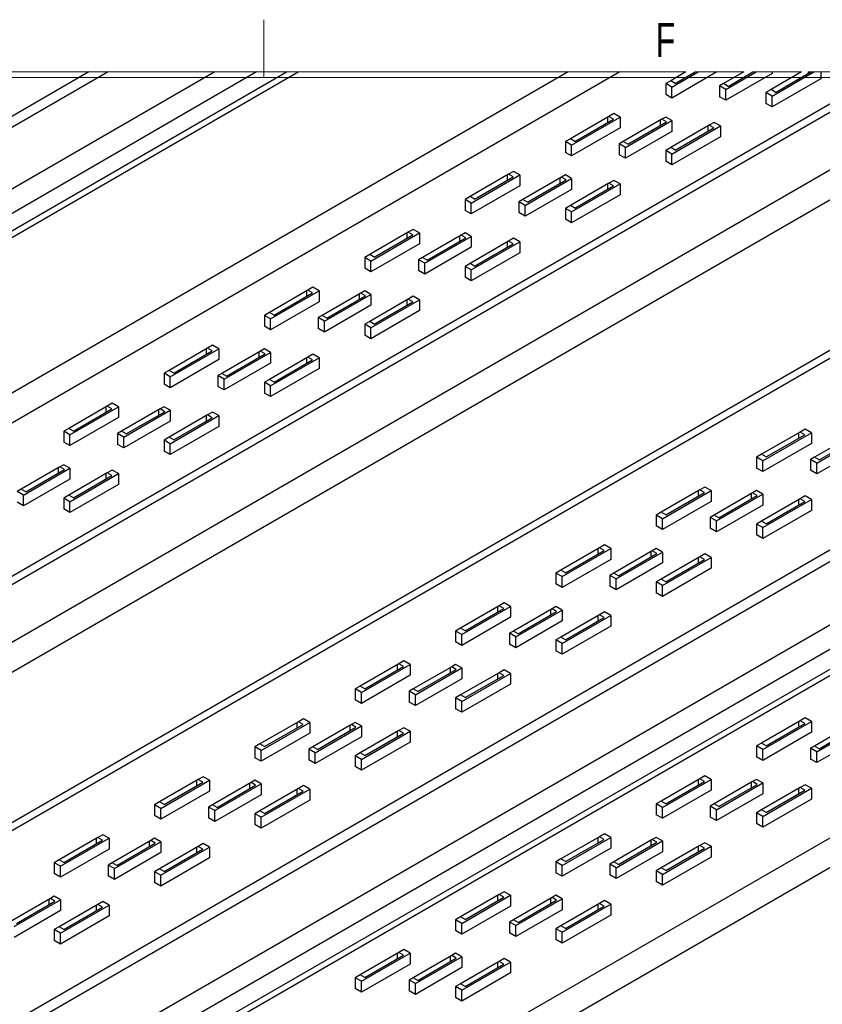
# Model space of a CAD drawing. Header units: inches. Extents: x 0.5 to 17.5, y 0.4 to 10.7.
# Tile 8 of 9: x 11.2 to 13.7, y 7.7 to 10.7. Entities that reach past the tile are written whole.
import ezdxf

# ---------------------------------------------------------------- set-up
doc = ezdxf.new("R2010")
doc.units = ezdxf.units.IN
doc.header["$MEASUREMENT"] = 0
doc.styles.add('SLDTEXTSTYLE0', font='TXT', dxfattribs={"width": 0.7})

msp = doc.modelspace()

# ---------------------------------------------------------------- linework, layer by layer
at = {"color": 7, "linetype": 'Continuous', "lineweight": 18}
for p, q in [((11.98041827, 10.69394495), (11.98041827, 10.51707317)), ((13.26936885, 10.53425058), (11.16499851, 10.53425058)), ((13.44617445, 10.53425058), (13.29765329, 10.53425058)), ((13.62298005, 10.53425058), (13.47445869, 10.53425058)), ((14.24179145, 10.53425058), (13.64269476, 10.53425058)), ((14.2512516, 10.51707317), (0.6262516, 10.51707317))]:
    msp.add_line(p, q, dxfattribs=at)
at = {"color": 7, "linetype": 'Continuous', "lineweight": 25}
for p, q in [((11.44633683, 10.53425058), (7.16516038, 8.06278006)), ((12.91020608, 10.53425058), (7.16831387, 7.21952659)), ((13.92231974, 10.53425058), (7.16831387, 6.63524589)), ((14.22850438, 10.53425058), (7.16831387, 6.45848922)), ((11.50512265, 10.53425058), (7.17726435, 8.03583111)), ((13.06768261, 10.53425058), (7.197131, 7.14525325)), ((13.87871507, 10.53425058), (7.197131, 6.67705396)), ((11.83048056, 10.53425058), (7.29652761, 7.91685551)), ((7.31115421, 7.77814906), (12.08537939, 10.53425058)), ((11.95852797, 10.53425058), (7.32289249, 7.8581552)), ((12.05217591, 10.53425058), (7.32289249, 7.80409361)), ((13.26936885, 10.53425058), (13.22314474, 10.50756616)), ((13.22668035, 10.4878362), (13.30708111, 10.53425058)), ((13.36435339, 10.53425058), (13.22668035, 10.45477361)), ((13.23728696, 10.49940181), (13.29765329, 10.53425058)), ((13.44617445, 10.53425058), (13.38445803, 10.49862253)), ((13.39138628, 10.48085123), (13.48388651, 10.53425058)), ((13.5330932, 10.52959446), (13.39138628, 10.44778884)), ((13.39860025, 10.49045838), (13.47445869, 10.53425058)), ((13.62298005, 10.53425058), (13.52955779, 10.48031913)), ((13.5330932, 10.53425058), (13.5330932, 10.52959446)), ((13.5330932, 10.46058937), (13.66069192, 10.53425058)), ((13.54369981, 10.47215517), (13.6512641, 10.53425058)), ((13.64269476, 10.53425058), (13.64269476, 10.52930386)), ((13.68158562, 10.53425058), (13.68158562, 10.51324972)), ((13.22314474, 10.50756616), (13.20782412, 10.49872148)), ((13.20782412, 10.49872148), (13.20782412, 10.46565909)), ((13.22668035, 10.4878362), (13.20782412, 10.49872148)), ((13.23728696, 10.49940181), (13.22314474, 10.50756616)), ((13.38445803, 10.49862253), (13.37253006, 10.49173671)), ((13.37253006, 10.49173671), (13.37253006, 10.45867412)), ((13.39138628, 10.48085123), (13.37253006, 10.49173671)), ((13.39860025, 10.49045838), (13.38445803, 10.49862253)), ((13.68158562, 10.51324972), (13.5330932, 10.42752678)), ((13.22668035, 10.45477361), (13.20782412, 10.46565909)), ((13.22668035, 10.45477361), (13.22668035, 10.4878362)), ((13.39138628, 10.44778884), (13.39138628, 10.48085123)), ((13.52955779, 10.48031913), (13.51423717, 10.47147484)), ((13.51423717, 10.47147484), (13.51423717, 10.43841226)), ((13.5330932, 10.46058937), (13.51423717, 10.47147484)), ((13.54369981, 10.47215517), (13.52955779, 10.48031913)), ((14.24403053, 10.4514981), (7.197131, 6.38340952)), ((13.39138628, 10.44778884), (13.37253006, 10.45867412)), ((13.5330932, 10.42752678), (13.51423717, 10.43841226)), ((13.5330932, 10.42752678), (13.5330932, 10.46058937)), ((13.04990369, 10.4075559), (13.03458306, 10.39871161)), ((13.06875991, 10.39667062), (13.04990369, 10.4075559)), ((13.03458306, 10.39871161), (12.91673189, 10.33067764)), ((12.9202675, 10.31094768), (13.06875991, 10.39667062)), ((12.93087391, 10.32251349), (13.04872509, 10.39054746)), ((13.02986886, 10.39599029), (13.02986886, 10.37966198)), ((13.04872509, 10.39054746), (13.03458306, 10.39871161)), ((13.06875991, 10.39667062), (13.06875991, 10.36360804)), ((13.19589615, 10.38976818), (13.07804517, 10.32173401)), ((13.08497343, 10.30396291), (13.22668035, 10.38576853)), ((13.0921872, 10.31357005), (13.21003837, 10.38160402)), ((13.19118214, 10.38704666), (13.19118214, 10.37071855)), ((13.20782412, 10.396654), (13.19589615, 10.38976818)), ((13.21003837, 10.38160402), (13.19589615, 10.38976818)), ((13.22668035, 10.38576853), (13.20782412, 10.396654)), ((13.34099591, 10.37146478), (13.22314474, 10.30343081)), ((13.22668035, 10.38576853), (13.22668035, 10.35270594)), ((13.35631654, 10.38030927), (13.34099591, 10.37146478)), ((13.35513813, 10.36330063), (13.34099591, 10.37146478)), ((13.37517276, 10.36942379), (13.35631654, 10.38030927)), ((13.06875991, 10.36360804), (12.9202675, 10.27788529)), ((13.22668035, 10.35270594), (13.08497343, 10.27090033)), ((13.22668035, 10.28370085), (13.37517276, 10.36942379)), ((13.23728696, 10.29526666), (13.35513813, 10.36330063)), ((13.33628191, 10.36874346), (13.33628191, 10.35241535)), ((13.37517276, 10.36942379), (13.37517276, 10.3363612)), ((12.91673189, 10.33067764), (12.90141127, 10.32183316)), ((12.90141127, 10.32183316), (12.90141127, 10.28877057)), ((12.9202675, 10.31094768), (12.90141127, 10.32183316)), ((12.93087391, 10.32251349), (12.91673189, 10.33067764)), ((13.07804517, 10.32173401), (13.06611721, 10.31484819)), ((13.06611721, 10.31484819), (13.06611721, 10.2817858)), ((13.08497343, 10.30396291), (13.06611721, 10.31484819)), ((13.0921872, 10.31357005), (13.07804517, 10.32173401)), ((13.37517276, 10.3363612), (13.22668035, 10.25063846)), ((12.9202675, 10.27788529), (12.90141127, 10.28877057)), ((12.9202675, 10.27788529), (12.9202675, 10.31094768)), ((13.08497343, 10.27090033), (13.06611721, 10.2817858)), ((13.08497343, 10.27090033), (13.08497343, 10.30396291)), ((13.22314474, 10.30343081), (13.20782412, 10.29458633)), ((13.20782412, 10.29458633), (13.20782412, 10.26152394)), ((13.22668035, 10.28370085), (13.20782412, 10.29458633)), ((13.23728696, 10.29526666), (13.22314474, 10.30343081)), ((13.22668035, 10.25063846), (13.22668035, 10.28370085)), ((13.22668035, 10.25063846), (13.20782412, 10.26152394)), ((12.72817002, 10.2218231), (12.61031884, 10.15378913)), ((12.74349064, 10.23066758), (12.72817002, 10.2218231)), ((12.74231224, 10.21365914), (12.72817002, 10.2218231)), ((12.76234687, 10.21978211), (12.74349064, 10.23066758)), ((12.61385445, 10.13405936), (12.76234687, 10.21978211)), ((12.62446106, 10.14562497), (12.74231224, 10.21365914)), ((12.72345601, 10.21910178), (12.72345601, 10.20277366)), ((12.76234687, 10.21978211), (12.76234687, 10.18671972)), ((12.8894833, 10.21287966), (12.77163213, 10.14484569)), ((12.77856039, 10.1270744), (12.9202675, 10.20888001)), ((12.78577435, 10.13668154), (12.90362552, 10.2047157)), ((12.88476929, 10.21015834), (12.88476929, 10.19383023)), ((12.90141127, 10.21976548), (12.8894833, 10.21287966)), ((12.90362552, 10.2047157), (12.8894833, 10.21287966)), ((12.9202675, 10.20888001), (12.90141127, 10.21976548)), ((13.03458306, 10.19457646), (12.91673189, 10.1265423)), ((12.9202675, 10.20888001), (12.9202675, 10.17581762)), ((12.9202675, 10.10681253), (13.06875991, 10.19253528)), ((13.02986886, 10.19185495), (13.02986886, 10.17552683)), ((13.04990369, 10.20342075), (13.03458306, 10.19457646)), ((13.04872509, 10.18641231), (13.03458306, 10.19457646)), ((13.06875991, 10.19253528), (13.04990369, 10.20342075)), ((13.06875991, 10.19253528), (13.06875991, 10.15947288)), ((12.76234687, 10.18671972), (12.61385445, 10.10099678)), ((12.9202675, 10.17581762), (12.77856039, 10.09401181)), ((12.93087391, 10.11837834), (13.04872509, 10.18641231)), ((12.61031884, 10.15378913), (12.59499822, 10.14494464)), ((12.59499822, 10.14494464), (12.59499822, 10.11188225)), ((12.61385445, 10.13405936), (12.59499822, 10.14494464)), ((12.62446106, 10.14562497), (12.61031884, 10.15378913)), ((12.61385445, 10.10099678), (12.61385445, 10.13405936)), ((12.77163213, 10.14484569), (12.75970416, 10.13795987)), ((12.75970416, 10.13795987), (12.75970416, 10.10489728)), ((12.77856039, 10.1270744), (12.75970416, 10.13795987)), ((12.78577435, 10.13668154), (12.77163213, 10.14484569)), ((13.06875991, 10.15947288), (12.9202675, 10.07374995)), ((12.61385445, 10.10099678), (12.59499822, 10.11188225)), ((12.77856039, 10.09401181), (12.75970416, 10.10489728)), ((12.77856039, 10.09401181), (12.77856039, 10.1270744)), ((12.91673189, 10.1265423), (12.90141127, 10.11769801)), ((12.90141127, 10.11769801), (12.90141127, 10.08463542)), ((12.9202675, 10.10681253), (12.90141127, 10.11769801)), ((12.93087391, 10.11837834), (12.91673189, 10.1265423)), ((12.9202675, 10.07374995), (12.9202675, 10.10681253)), ((12.9202675, 10.07374995), (12.90141127, 10.08463542)), ((12.42175717, 10.04493478), (12.30390599, 9.97690081)), ((12.3074415, 9.95717085), (12.45593401, 10.04289379)), ((12.41704306, 10.04221346), (12.41704306, 10.02588515)), ((12.43707779, 10.05377906), (12.42175717, 10.04493478)), ((12.43589919, 10.03677062), (12.42175717, 10.04493478)), ((12.45593401, 10.04289379), (12.43707779, 10.05377906)), ((12.45593401, 10.04289379), (12.45593401, 10.0098312)), ((12.59499822, 10.04287716), (12.58307045, 10.03599134)), ((12.61385445, 10.03199169), (12.59499822, 10.04287716)), ((12.31804811, 9.96873665), (12.43589919, 10.03677062)), ((12.58307045, 10.03599134), (12.46521928, 9.96795718)), ((12.47214753, 9.95018588), (12.61385445, 10.03199169)), ((12.4793613, 9.95979322), (12.59721247, 10.02782719)), ((12.57835625, 10.03326983), (12.57835625, 10.01694171)), ((12.59721247, 10.02782719), (12.58307045, 10.03599134)), ((12.72817002, 10.01768794), (12.61031884, 9.94965397)), ((12.61385445, 10.03199169), (12.61385445, 9.9989291)), ((12.61385445, 9.92992402), (12.76234687, 10.01564695)), ((12.72345601, 10.01496662), (12.72345601, 9.99863851)), ((12.74349064, 10.02653243), (12.72817002, 10.01768794)), ((12.74231224, 10.00952379), (12.72817002, 10.01768794)), ((12.76234687, 10.01564695), (12.74349064, 10.02653243)), ((12.76234687, 10.01564695), (12.76234687, 9.98258437)), ((14.24403053, 9.99314346), (7.197131, 5.92505479)), ((12.45593401, 10.0098312), (12.3074415, 9.92410826)), ((12.61385445, 9.9989291), (12.47214753, 9.91712349)), ((12.76234687, 9.98258437), (12.61385445, 9.89686162)), ((12.62446106, 9.94148982), (12.74231224, 10.00952379)), ((14.23938145, 9.96609355), (7.16831387, 5.88405303)), ((12.30390599, 9.97690081), (12.28858537, 9.96805632)), ((12.28858537, 9.96805632), (12.28858537, 9.93499373)), ((12.3074415, 9.95717085), (12.28858537, 9.96805632)), ((12.31804811, 9.96873665), (12.30390599, 9.97690081)), ((12.3074415, 9.92410826), (12.3074415, 9.95717085)), ((12.46521928, 9.96795718), (12.45329131, 9.96107135)), ((12.45329131, 9.96107135), (12.45329131, 9.92800896)), ((12.47214753, 9.95018588), (12.45329131, 9.96107135)), ((12.4793613, 9.95979322), (12.46521928, 9.96795718)), ((12.3074415, 9.92410826), (12.28858537, 9.93499373)), ((12.47214753, 9.91712349), (12.45329131, 9.92800896)), ((12.47214753, 9.91712349), (12.47214753, 9.95018588)), ((12.61031884, 9.94965397), (12.59499822, 9.94080949)), ((12.59499822, 9.94080949), (12.59499822, 9.9077471)), ((12.61385445, 9.92992402), (12.59499822, 9.94080949)), ((12.62446106, 9.94148982), (12.61031884, 9.94965397)), ((12.61385445, 9.89686162), (12.61385445, 9.92992402)), ((12.61385445, 9.89686162), (12.59499822, 9.9077471)), ((12.11534422, 9.86804626), (11.99749304, 9.80001229)), ((12.00102855, 9.78028233), (12.14952097, 9.86600527)), ((12.11063011, 9.86532494), (12.11063011, 9.84899683)), ((12.13066484, 9.87689074), (12.11534422, 9.86804626)), ((12.12948634, 9.8598823), (12.11534422, 9.86804626)), ((12.14952097, 9.86600527), (12.13066484, 9.87689074)), ((12.14952097, 9.86600527), (12.14952097, 9.83294288)), ((12.28858537, 9.86598865), (12.2766574, 9.85910282)), ((12.3074415, 9.85510317), (12.28858537, 9.86598865)), ((12.14952097, 9.83294288), (12.00102855, 9.74721994)), ((12.01163517, 9.79184813), (12.12948634, 9.8598823)), ((12.2766574, 9.85910282), (12.15880633, 9.79106886)), ((12.16573459, 9.77329756), (12.3074415, 9.85510317)), ((12.17294845, 9.7829047), (12.29079952, 9.85093867)), ((12.27194339, 9.8563815), (12.27194339, 9.84005339)), ((12.29079952, 9.85093867), (12.2766574, 9.85910282)), ((12.42175717, 9.84079943), (12.30390599, 9.77276546)), ((12.3074415, 9.85510317), (12.3074415, 9.82204078)), ((12.3074415, 9.75303569), (12.45593401, 9.83875844)), ((12.31804811, 9.7646015), (12.43589919, 9.83263547)), ((12.41704306, 9.83807811), (12.41704306, 9.82174999)), ((12.43707779, 9.84964391), (12.42175717, 9.84079943)), ((12.43589919, 9.83263547), (12.42175717, 9.84079943)), ((12.45593401, 9.83875844), (12.43707779, 9.84964391)), ((12.45593401, 9.83875844), (12.45593401, 9.80569605)), ((12.3074415, 9.82204078), (12.16573459, 9.74023497)), ((12.45593401, 9.80569605), (12.3074415, 9.71997311)), ((11.99749304, 9.80001229), (11.98217242, 9.79116781)), ((11.98217242, 9.79116781), (11.98217242, 9.75810541)), ((12.00102855, 9.78028233), (11.98217242, 9.79116781)), ((12.01163517, 9.79184813), (11.99749304, 9.80001229)), ((12.00102855, 9.74721994), (12.00102855, 9.78028233)), ((12.15880633, 9.79106886), (12.14687836, 9.78418303)), ((12.14687836, 9.78418303), (12.14687836, 9.75112045)), ((12.16573459, 9.77329756), (12.14687836, 9.78418303)), ((12.17294845, 9.7829047), (12.15880633, 9.79106886)), ((12.16573459, 9.74023497), (12.16573459, 9.77329756)), ((12.30390599, 9.77276546), (12.28858537, 9.76392117)), ((12.31804811, 9.7646015), (12.30390599, 9.77276546)), ((12.00102855, 9.74721994), (11.98217242, 9.75810541)), ((12.16573459, 9.74023497), (12.14687836, 9.75112045)), ((12.28858537, 9.76392117), (12.28858537, 9.73085858)), ((12.3074415, 9.75303569), (12.28858537, 9.76392117)), ((12.3074415, 9.71997311), (12.3074415, 9.75303569)), ((12.3074415, 9.71997311), (12.28858537, 9.73085858)), ((11.80893127, 9.69115794), (11.69108009, 9.62312377)), ((11.6946156, 9.60339401), (11.84310812, 9.68911695)), ((11.70522222, 9.61495981), (11.82307339, 9.68299378)), ((11.80421716, 9.68843642), (11.80421716, 9.67210831)), ((11.82425189, 9.70000223), (11.80893127, 9.69115794)), ((11.82307339, 9.68299378), (11.80893127, 9.69115794)), ((11.84310812, 9.68911695), (11.82425189, 9.70000223)), ((11.84310812, 9.68911695), (11.84310812, 9.65605436)), ((11.97024445, 9.6822145), (11.85239338, 9.61418034)), ((11.98217242, 9.68910033), (11.97024445, 9.6822145)), ((11.98438657, 9.67405035), (11.97024445, 9.6822145)), ((12.00102855, 9.67821485), (11.98217242, 9.68910033)), ((11.84310812, 9.65605436), (11.6946156, 9.57033142)), ((11.85932164, 9.59640904), (12.00102855, 9.67821485)), ((11.8665355, 9.60601638), (11.98438657, 9.67405035)), ((11.96553044, 9.67949299), (11.96553044, 9.66316487)), ((12.11534422, 9.66391111), (11.99749304, 9.59587714)), ((12.00102855, 9.67821485), (12.00102855, 9.64515227)), ((12.00102855, 9.57614718), (12.14952097, 9.66187012)), ((12.01163517, 9.58771298), (12.12948634, 9.65574695)), ((12.11063011, 9.66118979), (12.11063011, 9.64486148)), ((12.13066484, 9.67275559), (12.11534422, 9.66391111)), ((12.12948634, 9.65574695), (12.11534422, 9.66391111)), ((12.14952097, 9.66187012), (12.13066484, 9.67275559)), ((12.14952097, 9.66187012), (12.14952097, 9.62880753)), ((11.69108009, 9.62312377), (11.67575947, 9.61427948)), ((11.70522222, 9.61495981), (11.69108009, 9.62312377)), ((12.00102855, 9.64515227), (11.85932164, 9.56334665)), ((12.14952097, 9.62880753), (12.00102855, 9.54308479)), ((11.67575947, 9.61427948), (11.67575947, 9.5812169)), ((11.6946156, 9.60339401), (11.67575947, 9.61427948)), ((11.6946156, 9.57033142), (11.6946156, 9.60339401)), ((11.85239338, 9.61418034), (11.84046541, 9.60729452)), ((11.84046541, 9.60729452), (11.84046541, 9.57423212)), ((11.85932164, 9.59640904), (11.84046541, 9.60729452)), ((11.8665355, 9.60601638), (11.85239338, 9.61418034)), ((11.85932164, 9.56334665), (11.85932164, 9.59640904)), ((11.99749304, 9.59587714), (11.98217242, 9.58703265)), ((12.01163517, 9.58771298), (11.99749304, 9.59587714)), ((11.6946156, 9.57033142), (11.67575947, 9.5812169)), ((11.85932164, 9.56334665), (11.84046541, 9.57423212)), ((11.98217242, 9.58703265), (11.98217242, 9.55397026)), ((12.00102855, 9.57614718), (11.98217242, 9.58703265)), ((12.00102855, 9.54308479), (12.00102855, 9.57614718)), ((12.00102855, 9.54308479), (11.98217242, 9.55397026)), ((11.50251832, 9.51426942), (11.38466719, 9.44623545)), ((11.3882027, 9.42650549), (11.53669512, 9.51222843)), ((11.39880932, 9.4380713), (11.51666044, 9.50610546)), ((11.49780426, 9.5115481), (11.49780426, 9.49521999)), ((11.51783894, 9.52311391), (11.50251832, 9.51426942)), ((11.51666044, 9.50610546), (11.50251832, 9.51426942)), ((11.53669512, 9.51222843), (11.51783894, 9.52311391)), ((11.53669512, 9.51222843), (11.53669512, 9.47916584)), ((11.6638315, 9.50532599), (11.54598043, 9.43729202)), ((11.55290869, 9.41952072), (11.6946156, 9.50132634)), ((11.6591175, 9.50260467), (11.6591175, 9.48627655)), ((11.67575947, 9.51221181), (11.6638315, 9.50532599)), ((11.67797372, 9.49716183), (11.6638315, 9.50532599)), ((11.6946156, 9.50132634), (11.67575947, 9.51221181)), ((11.6946156, 9.50132634), (11.6946156, 9.46826394)), ((11.53669512, 9.47916584), (11.3882027, 9.3934431)), ((11.56012255, 9.42912786), (11.67797372, 9.49716183)), ((11.80893127, 9.48702259), (11.69108009, 9.41898862)), ((11.6946156, 9.39925886), (11.84310812, 9.4849816)), ((11.70522222, 9.41082466), (11.82307339, 9.47885863)), ((11.80421716, 9.48430127), (11.80421716, 9.46797316)), ((11.82425189, 9.49586707), (11.80893127, 9.48702259)), ((11.82307339, 9.47885863), (11.80893127, 9.48702259)), ((11.84310812, 9.4849816), (11.82425189, 9.49586707)), ((11.84310812, 9.4849816), (11.84310812, 9.45191921)), ((11.38466719, 9.44623545), (11.36934652, 9.43739097)), ((11.39880932, 9.4380713), (11.38466719, 9.44623545)), ((11.6946156, 9.46826394), (11.55290869, 9.38645813)), ((11.84310812, 9.45191921), (11.6946156, 9.36619627)), ((13.63391226, 9.44389839), (13.61859164, 9.43505391)), ((13.65276849, 9.43301292), (13.63391226, 9.44389839)), ((11.36934652, 9.43739097), (11.36934652, 9.40432858)), ((11.3882027, 9.42650549), (11.36934652, 9.43739097)), ((11.3882027, 9.3934431), (11.3882027, 9.42650549)), ((11.54598043, 9.43729202), (11.53405251, 9.43040619)), ((11.53405251, 9.43040619), (11.53405251, 9.39734361)), ((11.55290869, 9.41952072), (11.53405251, 9.43040619)), ((11.56012255, 9.42912786), (11.54598043, 9.43729202)), ((11.55290869, 9.38645813), (11.55290869, 9.41952072)), ((11.69108009, 9.41898862), (11.67575947, 9.41014433)), ((11.67575947, 9.41014433), (11.67575947, 9.37708174)), ((11.6946156, 9.39925886), (11.67575947, 9.41014433)), ((11.70522222, 9.41082466), (11.69108009, 9.41898862)), ((13.61859164, 9.43505391), (13.50074047, 9.36701994)), ((13.50427607, 9.34728998), (13.65276849, 9.43301292)), ((13.51488269, 9.35885579), (13.63273386, 9.42688976)), ((13.61387763, 9.43233259), (13.61387763, 9.41600428)), ((13.63273386, 9.42688976), (13.61859164, 9.43505391)), ((13.65276849, 9.43301292), (13.65276849, 9.39995033)), ((13.77990492, 9.42611048), (13.66205375, 9.35807651)), ((13.66898201, 9.34030521), (13.81068892, 9.42211082)), ((13.67619597, 9.34991235), (13.79404695, 9.41794632)), ((14.23938145, 9.38026359), (7.16831387, 5.29822287)), ((11.3882027, 9.3934431), (11.36934652, 9.40432858)), ((11.55290869, 9.38645813), (11.53405251, 9.39734361)), ((11.6946156, 9.36619627), (11.6946156, 9.39925886)), ((13.65276849, 9.39995033), (13.50427607, 9.31422759)), ((13.81068892, 9.38904843), (13.66898201, 9.30724262)), ((11.6946156, 9.36619627), (11.67575947, 9.37708174)), ((13.50074047, 9.36701994), (13.48541985, 9.35817546)), ((13.48541985, 9.35817546), (13.48541985, 9.32511306)), ((13.50427607, 9.34728998), (13.48541985, 9.35817546)), ((13.51488269, 9.35885579), (13.50074047, 9.36701994)), ((13.66205375, 9.35807651), (13.65012578, 9.35119068)), ((13.65012578, 9.35119068), (13.65012578, 9.3181281)), ((13.66898201, 9.34030521), (13.65012578, 9.35119068)), ((13.67619597, 9.34991235), (13.66205375, 9.35807651)), ((14.24403053, 9.34744154), (7.18097751, 5.2700278)), ((11.3574186, 9.32843767), (11.23956748, 9.2604035)), ((11.24649574, 9.2426322), (11.3882027, 9.32443801)), ((11.2537096, 9.25223954), (11.37156072, 9.32027351)), ((11.35270455, 9.32571615), (11.35270455, 9.30938804)), ((11.36934652, 9.33532349), (11.3574186, 9.32843767)), ((11.37156072, 9.32027351), (11.3574186, 9.32843767)), ((11.3882027, 9.32443801), (11.36934652, 9.33532349)), ((11.3882027, 9.32443801), (11.3882027, 9.29137543)), ((13.50427607, 9.31422759), (13.48541985, 9.32511306)), ((13.50427607, 9.31422759), (13.50427607, 9.34728998)), ((13.66898201, 9.30724262), (13.66898201, 9.34030521)), ((11.3882027, 9.29137543), (11.24649574, 9.20956981)), ((11.50251832, 9.31013427), (11.38466719, 9.2421003)), ((11.3882027, 9.22237034), (11.53669512, 9.30809328)), ((11.39880932, 9.23393614), (11.51666044, 9.30197011)), ((11.49780426, 9.30741295), (11.49780426, 9.29108464)), ((11.51783894, 9.31897875), (11.50251832, 9.31013427)), ((11.51666044, 9.30197011), (11.50251832, 9.31013427)), ((11.53669512, 9.30809328), (11.51783894, 9.31897875)), ((11.53669512, 9.30809328), (11.53669512, 9.27503069)), ((13.66898201, 9.30724262), (13.65012578, 9.3181281)), ((11.23956748, 9.2604035), (11.22763956, 9.25351768)), ((11.2537096, 9.25223954), (11.23956748, 9.2604035)), ((11.53669512, 9.27503069), (11.3882027, 9.18930795)), ((13.32749941, 9.26700988), (13.31217879, 9.25816539)), ((13.34635564, 9.2561244), (13.32749941, 9.26700988)), ((11.24649574, 9.2426322), (11.22763956, 9.25351768)), ((11.24649574, 9.20956981), (11.24649574, 9.2426322)), ((11.38466719, 9.2421003), (11.36934652, 9.23325581)), ((11.36934652, 9.23325581), (11.36934652, 9.20019323)), ((11.3882027, 9.22237034), (11.36934652, 9.23325581)), ((11.39880932, 9.23393614), (11.38466719, 9.2421003)), ((13.31217879, 9.25816539), (13.19432762, 9.19013142)), ((13.19786322, 9.17040166), (13.34635564, 9.2561244)), ((13.20846984, 9.18196746), (13.32632081, 9.25000143)), ((13.30746478, 9.25544407), (13.30746478, 9.23911596)), ((13.32632081, 9.25000143), (13.31217879, 9.25816539)), ((13.34635564, 9.2561244), (13.34635564, 9.22306201)), ((13.47349188, 9.24922196), (13.3556409, 9.18118799)), ((13.36256916, 9.16341669), (13.50427607, 9.2452225)), ((13.36978292, 9.17302383), (13.4876341, 9.241058)), ((13.46877787, 9.24650064), (13.46877787, 9.23017253)), ((13.48541985, 9.25610778), (13.47349188, 9.24922196)), ((13.4876341, 9.241058), (13.47349188, 9.24922196)), ((13.50427607, 9.2452225), (13.48541985, 9.25610778)), ((13.61859164, 9.23091876), (13.50074047, 9.16288459)), ((13.50427607, 9.2452225), (13.50427607, 9.21215992)), ((13.63391226, 9.23976305), (13.61859164, 9.23091876)), ((13.63273386, 9.2227546), (13.61859164, 9.23091876)), ((13.65276849, 9.22887777), (13.63391226, 9.23976305)), ((11.24649574, 9.20956981), (11.22763956, 9.22045529)), ((11.3882027, 9.18930795), (11.36934652, 9.20019323)), ((11.3882027, 9.18930795), (11.3882027, 9.22237034)), ((13.34635564, 9.22306201), (13.19786322, 9.13733907)), ((13.50427607, 9.21215992), (13.36256916, 9.1303543)), ((13.50427607, 9.14315483), (13.65276849, 9.22887777)), ((13.51488269, 9.15472063), (13.63273386, 9.2227546)), ((13.61387763, 9.22819724), (13.61387763, 9.21186913)), ((13.65276849, 9.22887777), (13.65276849, 9.19581518)), ((13.19432762, 9.19013142), (13.179007, 9.18128713)), ((13.179007, 9.18128713), (13.179007, 9.14822455)), ((13.19786322, 9.17040166), (13.179007, 9.18128713)), ((13.20846984, 9.18196746), (13.19432762, 9.19013142)), ((13.19786322, 9.13733907), (13.19786322, 9.17040166)), ((13.3556409, 9.18118799), (13.34371293, 9.17430217)), ((13.34371293, 9.17430217), (13.34371293, 9.14123958)), ((13.36256916, 9.16341669), (13.34371293, 9.17430217)), ((13.36978292, 9.17302383), (13.3556409, 9.18118799)), ((13.65276849, 9.19581518), (13.50427607, 9.11009224)), ((14.24403053, 9.15405438), (7.30377286, 5.14752872)), ((13.19786322, 9.13733907), (13.179007, 9.14822455)), ((13.36256916, 9.1303543), (13.34371293, 9.14123958)), ((13.36256916, 9.1303543), (13.36256916, 9.16341669)), ((13.50074047, 9.16288459), (13.48541985, 9.1540403)), ((13.48541985, 9.1540403), (13.48541985, 9.12097772)), ((13.50427607, 9.14315483), (13.48541985, 9.1540403)), ((13.51488269, 9.15472063), (13.50074047, 9.16288459)), ((13.50427607, 9.11009224), (13.50427607, 9.14315483)), ((13.50427607, 9.11009224), (13.48541985, 9.12097772)), ((14.24403053, 9.08013387), (7.33013774, 5.08882851)), ((13.00576574, 9.08127707), (12.88791457, 9.0132431)), ((12.89145017, 8.99351314), (13.03994259, 9.07923608)), ((13.02108637, 9.09012156), (13.00576574, 9.08127707)), ((13.01990796, 9.07311292), (13.00576574, 9.08127707)), ((13.03994259, 9.07923608), (13.02108637, 9.09012156)), ((13.03994259, 9.07923608), (13.03994259, 9.0461735)), ((13.179007, 9.07921946), (13.16707903, 9.07233364)), ((13.19786322, 9.06833399), (13.179007, 9.07921946)), ((12.90205679, 9.00507895), (13.01990796, 9.07311292)), ((13.00105174, 9.07855575), (13.00105174, 9.06222744)), ((13.16707903, 9.07233364), (13.04922785, 9.00429967)), ((13.05615611, 8.98652837), (13.19786322, 9.06833399)), ((13.06337007, 8.99613551), (13.18122125, 9.06416948)), ((13.16236502, 9.06961232), (13.16236502, 9.05328401)), ((13.18122125, 9.06416948), (13.16707903, 9.07233364)), ((13.31217879, 9.05403024), (13.19432762, 8.98599627)), ((13.19786322, 9.06833399), (13.19786322, 9.03527159)), ((13.19786322, 8.96626631), (13.34635564, 9.05198925)), ((13.30746478, 9.05130892), (13.30746478, 9.03498081)), ((13.32749941, 9.06287472), (13.31217879, 9.05403024)), ((13.32632081, 9.04586628), (13.31217879, 9.05403024)), ((13.34635564, 9.05198925), (13.32749941, 9.06287472)), ((13.34635564, 9.05198925), (13.34635564, 9.01892666)), ((14.24403053, 9.01952643), (7.33013774, 5.02822107)), ((13.03994259, 9.0461735), (12.89145017, 8.96045075)), ((13.19786322, 9.03527159), (13.05615611, 8.95346578)), ((13.34635564, 9.01892666), (13.19786322, 8.93320392)), ((13.20846984, 8.97783212), (13.32632081, 9.04586628)), ((7.31839907, 5.00227642), (14.24403053, 9.00035829)), ((12.88791457, 9.0132431), (12.87259395, 9.00439862)), ((12.87259395, 9.00439862), (12.87259395, 8.97133603)), ((12.89145017, 8.99351314), (12.87259395, 9.00439862)), ((12.90205679, 9.00507895), (12.88791457, 9.0132431)), ((12.89145017, 8.96045075), (12.89145017, 8.99351314)), ((13.04922785, 9.00429967), (13.03729989, 8.99741365)), ((13.03729989, 8.99741365), (13.03729989, 8.96435126)), ((13.05615611, 8.98652837), (13.03729989, 8.99741365)), ((13.06337007, 8.99613551), (13.04922785, 9.00429967)), ((12.89145017, 8.96045075), (12.87259395, 8.97133603)), ((13.05615611, 8.95346578), (13.03729989, 8.96435126)), ((13.05615611, 8.95346578), (13.05615611, 8.98652837)), ((13.19432762, 8.98599627), (13.179007, 8.97715179)), ((13.179007, 8.97715179), (13.179007, 8.94408939)), ((13.19786322, 8.96626631), (13.179007, 8.97715179)), ((13.20846984, 8.97783212), (13.19432762, 8.98599627)), ((13.19786322, 8.93320392), (13.19786322, 8.96626631)), ((13.19786322, 8.93320392), (13.179007, 8.94408939)), ((12.69935289, 8.90438856), (12.58150172, 8.83635459)), ((12.58503732, 8.81662473), (12.73352974, 8.90234757)), ((12.69463888, 8.90166724), (12.69463888, 8.88533912)), ((12.71467351, 8.91323304), (12.69935289, 8.90438856)), ((12.71349492, 8.8962246), (12.69935289, 8.90438856)), ((12.73352974, 8.90234757), (12.71467351, 8.91323304)), ((12.73352974, 8.90234757), (12.73352974, 8.86928517)), ((12.87259395, 8.90233094), (12.86066617, 8.89544512)), ((12.89145017, 8.89144567), (12.87259395, 8.90233094)), ((12.73352974, 8.86928517), (12.58503732, 8.78356224)), ((12.59564394, 8.82819053), (12.71349492, 8.8962246)), ((12.86066617, 8.89544512), (12.742815, 8.82741115)), ((12.74974326, 8.80963985), (12.89145017, 8.89144567)), ((12.75695703, 8.81924709), (12.8748082, 8.88728116)), ((12.85595197, 8.8927238), (12.85595197, 8.87639569)), ((12.8748082, 8.88728116), (12.86066617, 8.89544512)), ((13.00576574, 8.87714192), (12.88791457, 8.80910785)), ((12.89145017, 8.89144567), (12.89145017, 8.85838308)), ((12.89145017, 8.78937799), (13.03994259, 8.87510073)), ((12.90205679, 8.8009438), (13.01990796, 8.86897776)), ((13.00105174, 8.8744204), (13.00105174, 8.85809229)), ((13.02108637, 8.88598621), (13.00576574, 8.87714192)), ((13.01990796, 8.86897776), (13.00576574, 8.87714192)), ((13.03994259, 8.87510073), (13.02108637, 8.88598621)), ((13.03994259, 8.87510073), (13.03994259, 8.84203834)), ((12.89145017, 8.85838308), (12.74974326, 8.77657737)), ((13.03994259, 8.84203834), (12.89145017, 8.7563155)), ((12.58150172, 8.83635459), (12.5661811, 8.8275102)), ((12.5661811, 8.8275102), (12.5661811, 8.79444771)), ((12.58503732, 8.81662473), (12.5661811, 8.8275102)), ((12.59564394, 8.82819053), (12.58150172, 8.83635459)), ((12.58503732, 8.78356224), (12.58503732, 8.81662473)), ((12.742815, 8.82741115), (12.73088703, 8.82052533)), ((12.73088703, 8.82052533), (12.73088703, 8.78746284)), ((12.74974326, 8.80963985), (12.73088703, 8.82052533)), ((12.75695703, 8.81924709), (12.742815, 8.82741115)), ((12.74974326, 8.77657737), (12.74974326, 8.80963985)), ((12.88791457, 8.80910785), (12.87259395, 8.80026337)), ((12.90205679, 8.8009438), (12.88791457, 8.80910785)), ((12.58503732, 8.78356224), (12.5661811, 8.79444771)), ((12.74974326, 8.77657737), (12.73088703, 8.78746284)), ((12.87259395, 8.80026337), (12.87259395, 8.76720088)), ((12.89145017, 8.78937799), (12.87259395, 8.80026337)), ((12.89145017, 8.7563155), (12.89145017, 8.78937799)), ((12.89145017, 8.7563155), (12.87259395, 8.76720088)), ((12.39293994, 8.72750023), (12.27508877, 8.65946617)), ((12.27862428, 8.63973631), (12.42711669, 8.72545915)), ((12.28923089, 8.65130211), (12.40708206, 8.71933608)), ((12.38822584, 8.72477882), (12.38822584, 8.7084507)), ((12.40826057, 8.73634462), (12.39293994, 8.72750023)), ((12.40708206, 8.71933608), (12.39293994, 8.72750023)), ((12.42711669, 8.72545915), (12.40826057, 8.73634462)), ((12.42711669, 8.72545915), (12.42711669, 8.69239666)), ((12.55425313, 8.7185567), (12.43640196, 8.65052273)), ((12.5661811, 8.72544262), (12.55425313, 8.7185567)), ((12.56839535, 8.71039265), (12.55425313, 8.7185567)), ((12.58503732, 8.71455715), (12.5661811, 8.72544262)), ((12.42711669, 8.69239666), (12.27862428, 8.60667382)), ((12.44333021, 8.63275144), (12.58503732, 8.71455715)), ((12.45054417, 8.64235868), (12.56839535, 8.71039265)), ((12.54953912, 8.71583538), (12.54953912, 8.69950727)), ((12.69935289, 8.7002534), (12.58150172, 8.63221943)), ((12.58503732, 8.71455715), (12.58503732, 8.68149466)), ((12.58503732, 8.61248957), (12.73352974, 8.69821241)), ((12.59564394, 8.62405538), (12.71349492, 8.69208935)), ((12.69463888, 8.69753208), (12.69463888, 8.68120387)), ((12.71467351, 8.70909789), (12.69935289, 8.7002534)), ((12.71349492, 8.69208935), (12.69935289, 8.7002534)), ((12.73352974, 8.69821241), (12.71467351, 8.70909789)), ((12.73352974, 8.69821241), (12.73352974, 8.66514992)), ((12.27508877, 8.65946617), (12.25976815, 8.65062178)), ((12.28923089, 8.65130211), (12.27508877, 8.65946617)), ((12.58503732, 8.68149466), (12.44333021, 8.59968895)), ((12.73352974, 8.66514992), (12.58503732, 8.57942708)), ((12.25976815, 8.65062178), (12.25976815, 8.61755929)), ((12.27862428, 8.63973631), (12.25976815, 8.65062178)), ((12.27862428, 8.60667382), (12.27862428, 8.63973631)), ((12.43640196, 8.65052273), (12.42447418, 8.64363691)), ((12.42447418, 8.64363691), (12.42447418, 8.61057442)), ((12.44333021, 8.63275144), (12.42447418, 8.64363691)), ((12.45054417, 8.64235868), (12.43640196, 8.65052273)), ((12.44333021, 8.59968895), (12.44333021, 8.63275144)), ((12.58150172, 8.63221943), (12.5661811, 8.62337495)), ((12.59564394, 8.62405538), (12.58150172, 8.63221943)), ((12.27862428, 8.60667382), (12.25976815, 8.61755929)), ((12.44333021, 8.59968895), (12.42447418, 8.61057442)), ((12.5661811, 8.62337495), (12.5661811, 8.59031246)), ((12.58503732, 8.61248957), (12.5661811, 8.62337495)), ((12.58503732, 8.57942708), (12.58503732, 8.61248957)), ((12.58503732, 8.57942708), (12.5661811, 8.59031246)), ((12.08652699, 8.55061182), (11.96867582, 8.48257775)), ((11.97221143, 8.46284789), (12.12070384, 8.54857073)), ((11.98281794, 8.47441369), (12.10066911, 8.54244766)), ((12.08181289, 8.5478904), (12.08181289, 8.53156228)), ((12.10184762, 8.5594562), (12.08652699, 8.55061182)), ((12.10066911, 8.54244766), (12.08652699, 8.55061182)), ((12.12070384, 8.54857073), (12.10184762, 8.5594562)), ((12.12070384, 8.54857073), (12.12070384, 8.51550824)), ((12.24784018, 8.54166828), (12.1299891, 8.47363431)), ((12.13691736, 8.45586302), (12.27862428, 8.53766873)), ((12.24312617, 8.53894696), (12.24312617, 8.52261875)), ((12.25976815, 8.5485542), (12.24784018, 8.54166828)), ((12.2619824, 8.53350423), (12.24784018, 8.54166828)), ((12.27862428, 8.53766873), (12.25976815, 8.5485542)), ((12.27862428, 8.53766873), (12.27862428, 8.50460624)), ((13.61859164, 8.55336354), (13.50074047, 8.48532957)), ((13.50427607, 8.46559971), (13.65276849, 8.55132255)), ((13.51488269, 8.47716552), (13.63273386, 8.54519949)), ((13.61387763, 8.55064222), (13.61387763, 8.53431401)), ((13.63391226, 8.56220803), (13.61859164, 8.55336354)), ((13.63273386, 8.54519949), (13.61859164, 8.55336354)), ((13.65276849, 8.55132255), (13.63391226, 8.56220803)), ((13.65276849, 8.55132255), (13.65276849, 8.51826007)), ((13.77990492, 8.54442011), (13.66205375, 8.47638614)), ((13.66898201, 8.45861484), (13.81068892, 8.54042056)), ((12.12070384, 8.51550824), (11.97221143, 8.4297854)), ((12.14413123, 8.46547026), (12.2619824, 8.53350423)), ((12.39293994, 8.52336498), (12.27508877, 8.45533101)), ((12.27862428, 8.43560115), (12.42711669, 8.52132399)), ((12.28923089, 8.44716686), (12.40708206, 8.51520093)), ((12.38822584, 8.52064366), (12.38822584, 8.50431545)), ((12.40826057, 8.53220937), (12.39293994, 8.52336498)), ((12.40708206, 8.51520093), (12.39293994, 8.52336498)), ((12.42711669, 8.52132399), (12.40826057, 8.53220937)), ((12.42711669, 8.52132399), (12.42711669, 8.48826151)), ((13.65276849, 8.51826007), (13.50427607, 8.43253722)), ((13.67619597, 8.46822199), (13.79404695, 8.53625605)), ((14.23938145, 8.50187485), (7.16831387, 4.41983423)), ((11.96867582, 8.48257775), (11.9533552, 8.47373336)), ((11.98281794, 8.47441369), (11.96867582, 8.48257775)), ((12.27862428, 8.50460624), (12.13691736, 8.42280053)), ((12.42711669, 8.48826151), (12.27862428, 8.40253866)), ((13.50074047, 8.48532957), (13.48541985, 8.47648519)), ((13.51488269, 8.47716552), (13.50074047, 8.48532957)), ((13.81068892, 8.50735807), (13.66898201, 8.42555235)), ((11.9533552, 8.47373336), (11.9533552, 8.44067087)), ((11.97221143, 8.46284789), (11.9533552, 8.47373336)), ((11.97221143, 8.4297854), (11.97221143, 8.46284789)), ((12.1299891, 8.47363431), (12.11806114, 8.46674849)), ((12.11806114, 8.46674849), (12.11806114, 8.433686)), ((12.13691736, 8.45586302), (12.11806114, 8.46674849)), ((12.14413123, 8.46547026), (12.1299891, 8.47363431)), ((12.13691736, 8.42280053), (12.13691736, 8.45586302)), ((12.27508877, 8.45533101), (12.25976815, 8.44648653)), ((12.28923089, 8.44716686), (12.27508877, 8.45533101)), ((13.48541985, 8.47648519), (13.48541985, 8.4434227)), ((13.50427607, 8.46559971), (13.48541985, 8.47648519)), ((13.50427607, 8.43253722), (13.50427607, 8.46559971)), ((13.66205375, 8.47638614), (13.65012578, 8.46950032)), ((13.65012578, 8.46950032), (13.65012578, 8.43643773)), ((13.66898201, 8.45861484), (13.65012578, 8.46950032)), ((13.67619597, 8.46822199), (13.66205375, 8.47638614)), ((13.66898201, 8.42555235), (13.66898201, 8.45861484)), ((11.97221143, 8.4297854), (11.9533552, 8.44067087)), ((12.13691736, 8.42280053), (12.11806114, 8.433686)), ((12.25976815, 8.44648653), (12.25976815, 8.41342404)), ((12.27862428, 8.43560115), (12.25976815, 8.44648653)), ((12.27862428, 8.40253866), (12.27862428, 8.43560115)), ((13.50427607, 8.43253722), (13.48541985, 8.4434227)), ((13.66898201, 8.42555235), (13.65012578, 8.43643773)), ((14.24403053, 8.41364951), (7.197131, 4.34556094)), ((12.27862428, 8.40253866), (12.25976815, 8.41342404)), ((11.78011404, 8.3737234), (11.66226287, 8.30568933)), ((11.66579848, 8.28595947), (11.81429089, 8.37168231)), ((11.67640509, 8.29752527), (11.79425617, 8.36555924)), ((11.77540004, 8.37100198), (11.77540004, 8.35467387)), ((11.79543467, 8.38256778), (11.78011404, 8.3737234)), ((11.79425617, 8.36555924), (11.78011404, 8.3737234)), ((11.81429089, 8.37168231), (11.79543467, 8.38256778)), ((11.81429089, 8.37168231), (11.81429089, 8.33861982)), ((11.94142733, 8.36477986), (11.82357616, 8.2967459)), ((11.83050441, 8.2789746), (11.97221143, 8.36078031)), ((11.93671322, 8.36205855), (11.93671322, 8.34573033)), ((11.9533552, 8.37166579), (11.94142733, 8.36477986)), ((11.95556945, 8.35661581), (11.94142733, 8.36477986)), ((11.97221143, 8.36078031), (11.9533552, 8.37166579)), ((11.97221143, 8.36078031), (11.97221143, 8.32771782)), ((13.31217879, 8.37647513), (13.19432762, 8.30844116)), ((13.19786322, 8.28871129), (13.34635564, 8.37443414)), ((13.20846984, 8.3002771), (13.32632081, 8.36831107)), ((13.30746478, 8.37375381), (13.30746478, 8.35742559)), ((13.32749941, 8.38531961), (13.31217879, 8.37647513)), ((13.32632081, 8.36831107), (13.31217879, 8.37647513)), ((13.34635564, 8.37443414), (13.32749941, 8.38531961)), ((13.34635564, 8.37443414), (13.34635564, 8.34137165)), ((13.47349188, 8.36753169), (13.3556409, 8.29949772)), ((13.36256916, 8.28172642), (13.50427607, 8.36353214)), ((13.36978292, 8.29133357), (13.4876341, 8.35936763)), ((13.46877787, 8.36481037), (13.46877787, 8.34848216)), ((13.48541985, 8.37441751), (13.47349188, 8.36753169)), ((13.4876341, 8.35936763), (13.47349188, 8.36753169)), ((13.50427607, 8.36353214), (13.48541985, 8.37441751)), ((13.50427607, 8.36353214), (13.50427607, 8.33046965)), ((13.63391226, 8.35807278), (13.61859164, 8.34922839)), ((13.65276849, 8.3471873), (13.63391226, 8.35807278)), ((11.81429089, 8.33861982), (11.66579848, 8.25289698)), ((11.97221143, 8.32771782), (11.83050441, 8.24591211)), ((11.83771828, 8.28858184), (11.95556945, 8.35661581)), ((12.08652699, 8.34647657), (11.96867582, 8.2784426)), ((11.97221143, 8.25871273), (12.12070384, 8.34443558)), ((11.98281794, 8.27027844), (12.10066911, 8.33831251)), ((12.08181289, 8.34375525), (12.08181289, 8.32742703)), ((12.10184762, 8.35532095), (12.08652699, 8.34647657)), ((12.10066911, 8.33831251), (12.08652699, 8.34647657)), ((12.12070384, 8.34443558), (12.10184762, 8.35532095)), ((12.12070384, 8.34443558), (12.12070384, 8.31137309)), ((13.34635564, 8.34137165), (13.19786322, 8.25564881)), ((13.50427607, 8.33046965), (13.36256916, 8.24866394)), ((13.61859164, 8.34922839), (13.50074047, 8.28119432)), ((13.50427607, 8.26146446), (13.65276849, 8.3471873)), ((13.51488269, 8.27303027), (13.63273386, 8.34106433)), ((13.61387763, 8.34650697), (13.61387763, 8.33017886)), ((13.63273386, 8.34106433), (13.61859164, 8.34922839)), ((13.65276849, 8.3471873), (13.65276849, 8.31412481)), ((11.66226287, 8.30568933), (11.64694225, 8.29684494)), ((11.67640509, 8.29752527), (11.66226287, 8.30568933)), ((12.12070384, 8.31137309), (11.97221143, 8.22565025)), ((13.19432762, 8.30844116), (13.179007, 8.29959677)), ((13.179007, 8.29959677), (13.179007, 8.26653418)), ((13.19786322, 8.28871129), (13.179007, 8.29959677)), ((13.20846984, 8.3002771), (13.19432762, 8.30844116)), ((13.3556409, 8.29949772), (13.34371293, 8.2926118)), ((13.36978292, 8.29133357), (13.3556409, 8.29949772)), ((13.65276849, 8.31412481), (13.50427607, 8.22840197)), ((11.64694225, 8.29684494), (11.64694225, 8.26378245)), ((11.66579848, 8.28595947), (11.64694225, 8.29684494)), ((11.66579848, 8.25289698), (11.66579848, 8.28595947)), ((11.82357616, 8.2967459), (11.81164819, 8.28986007)), ((11.81164819, 8.28986007), (11.81164819, 8.25679758)), ((11.83050441, 8.2789746), (11.81164819, 8.28986007)), ((11.83771828, 8.28858184), (11.82357616, 8.2967459)), ((11.83050441, 8.24591211), (11.83050441, 8.2789746)), ((11.96867582, 8.2784426), (11.9533552, 8.26959811)), ((11.9533552, 8.26959811), (11.9533552, 8.23653562)), ((11.97221143, 8.25871273), (11.9533552, 8.26959811)), ((11.98281794, 8.27027844), (11.96867582, 8.2784426)), ((13.19786322, 8.25564881), (13.19786322, 8.28871129)), ((13.34371293, 8.2926118), (13.34371293, 8.25954931)), ((13.36256916, 8.28172642), (13.34371293, 8.2926118)), ((13.36256916, 8.24866394), (13.36256916, 8.28172642)), ((13.50074047, 8.28119432), (13.48541985, 8.27234994)), ((13.48541985, 8.27234994), (13.48541985, 8.23928745)), ((13.50427607, 8.26146446), (13.48541985, 8.27234994)), ((13.51488269, 8.27303027), (13.50074047, 8.28119432)), ((11.66579848, 8.25289698), (11.64694225, 8.26378245)), ((11.83050441, 8.24591211), (11.81164819, 8.25679758)), ((11.97221143, 8.22565025), (11.97221143, 8.25871273)), ((13.19786322, 8.25564881), (13.179007, 8.26653418)), ((13.36256916, 8.24866394), (13.34371293, 8.25954931)), ((13.50427607, 8.22840197), (13.48541985, 8.23928745)), ((13.50427607, 8.22840197), (13.50427607, 8.26146446)), ((11.97221143, 8.22565025), (11.9533552, 8.23653562)), ((13.02108637, 8.20843119), (13.00576574, 8.19958671)), ((13.03994259, 8.19754572), (13.02108637, 8.20843119)), ((11.4737011, 8.19683488), (11.35584997, 8.12880091)), ((11.35938553, 8.10907105), (11.50787794, 8.19479389)), ((11.36999209, 8.12063685), (11.48784322, 8.18867082)), ((11.46898704, 8.19411356), (11.46898704, 8.17778545)), ((11.48902177, 8.20567937), (11.4737011, 8.19683488)), ((11.48784322, 8.18867082), (11.4737011, 8.19683488)), ((11.50787794, 8.19479389), (11.48902177, 8.20567937)), ((11.50787794, 8.19479389), (11.50787794, 8.1617314)), ((11.63501438, 8.18789145), (11.51716321, 8.11985748)), ((11.52409146, 8.10208618), (11.66579848, 8.18389189)), ((11.53130533, 8.11169342), (11.6491565, 8.17972739)), ((11.63030027, 8.18517013), (11.63030027, 8.16884192)), ((11.64694225, 8.19477727), (11.63501438, 8.18789145)), ((11.6491565, 8.17972739), (11.63501438, 8.18789145)), ((11.66579848, 8.18389189), (11.64694225, 8.19477727)), ((11.66579848, 8.18389189), (11.66579848, 8.1508294)), ((11.79543467, 8.17843253), (11.78011404, 8.16958815)), ((11.81429089, 8.16754716), (11.79543467, 8.17843253)), ((13.00576574, 8.19958671), (12.88791457, 8.13155274)), ((12.89145017, 8.11182288), (13.03994259, 8.19754572)), ((12.90205679, 8.12338868), (13.01990796, 8.19142265)), ((13.00105174, 8.19686539), (13.00105174, 8.18053718)), ((13.01990796, 8.19142265), (13.00576574, 8.19958671)), ((13.03994259, 8.19754572), (13.03994259, 8.16448323)), ((13.16707903, 8.19064327), (13.04922785, 8.1226093)), ((13.05615611, 8.10483801), (13.19786322, 8.18664372)), ((13.06337007, 8.11444515), (13.18122125, 8.18247922)), ((13.16236502, 8.18792195), (13.16236502, 8.17159374)), ((13.179007, 8.19752909), (13.16707903, 8.19064327)), ((13.18122125, 8.18247922), (13.16707903, 8.19064327)), ((13.19786322, 8.18664372), (13.179007, 8.19752909)), ((13.19786322, 8.18664372), (13.19786322, 8.15358123)), ((13.32749941, 8.18118436), (13.31217879, 8.17233997)), ((13.34635564, 8.17029888), (13.32749941, 8.18118436)), ((11.50787794, 8.1617314), (11.35938553, 8.07600856)), ((11.66579848, 8.1508294), (11.52409146, 8.06902369)), ((11.78011404, 8.16958815), (11.66226287, 8.10155418)), ((11.66579848, 8.08182432), (11.81429089, 8.16754716)), ((11.67640509, 8.09339002), (11.79425617, 8.16142409)), ((11.77540004, 8.16686683), (11.77540004, 8.15053862)), ((11.79425617, 8.16142409), (11.78011404, 8.16958815)), ((11.81429089, 8.16754716), (11.81429089, 8.13448467)), ((13.03994259, 8.16448323), (12.89145017, 8.07876039)), ((13.19786322, 8.15358123), (13.05615611, 8.07177552)), ((13.31217879, 8.17233997), (13.19432762, 8.10430591)), ((13.19786322, 8.08457604), (13.34635564, 8.17029888)), ((13.20846984, 8.09614185), (13.32632081, 8.16417592)), ((13.30746478, 8.16961856), (13.30746478, 8.15329044)), ((13.32632081, 8.16417592), (13.31217879, 8.17233997)), ((13.34635564, 8.17029888), (13.34635564, 8.1372364)), ((11.35584997, 8.12880091), (11.34052935, 8.11995652)), ((11.34052935, 8.11995652), (11.34052935, 8.08689404)), ((11.35938553, 8.10907105), (11.34052935, 8.11995652)), ((11.36999209, 8.12063685), (11.35584997, 8.12880091)), ((11.51716321, 8.11985748), (11.50523529, 8.11297165)), ((11.53130533, 8.11169342), (11.51716321, 8.11985748)), ((11.81429089, 8.13448467), (11.66579848, 8.04876183)), ((12.88791457, 8.13155274), (12.87259395, 8.12270825)), ((12.87259395, 8.12270825), (12.87259395, 8.08964576)), ((12.89145017, 8.11182288), (12.87259395, 8.12270825)), ((12.90205679, 8.12338868), (12.88791457, 8.13155274)), ((13.04922785, 8.1226093), (13.03729989, 8.11572338)), ((13.06337007, 8.11444515), (13.04922785, 8.1226093)), ((13.34635564, 8.1372364), (13.19786322, 8.05151355)), ((11.35938553, 8.07600856), (11.34052935, 8.08689404)), ((11.35938553, 8.07600856), (11.35938553, 8.10907105)), ((11.50523529, 8.11297165), (11.50523529, 8.07990916)), ((11.52409146, 8.10208618), (11.50523529, 8.11297165)), ((11.52409146, 8.06902369), (11.52409146, 8.10208618)), ((11.66226287, 8.10155418), (11.64694225, 8.09270969)), ((11.64694225, 8.09270969), (11.64694225, 8.0596472)), ((11.66579848, 8.08182432), (11.64694225, 8.09270969)), ((11.67640509, 8.09339002), (11.66226287, 8.10155418)), ((12.89145017, 8.07876039), (12.87259395, 8.08964576)), ((12.89145017, 8.07876039), (12.89145017, 8.11182288)), ((13.03729989, 8.11572338), (13.03729989, 8.08266089)), ((13.05615611, 8.10483801), (13.03729989, 8.11572338)), ((13.05615611, 8.07177552), (13.05615611, 8.10483801)), ((13.19432762, 8.10430591), (13.179007, 8.09546152)), ((13.179007, 8.09546152), (13.179007, 8.06239903)), ((13.19786322, 8.08457604), (13.179007, 8.09546152)), ((13.20846984, 8.09614185), (13.19432762, 8.10430591)), ((11.52409146, 8.06902369), (11.50523529, 8.07990916)), ((11.66579848, 8.04876183), (11.64694225, 8.0596472)), ((11.66579848, 8.04876183), (11.66579848, 8.08182432)), ((13.05615611, 8.07177552), (13.03729989, 8.08266089)), ((13.19786322, 8.05151355), (13.179007, 8.06239903)), ((13.19786322, 8.05151355), (13.19786322, 8.08457604)), ((12.71467351, 8.03154272), (12.69935289, 8.02269829)), ((12.73352974, 8.0206573), (12.71467351, 8.03154272)), ((11.32860138, 8.01100303), (11.21075026, 7.94296906)), ((11.21767851, 7.92519776), (11.35938553, 8.00700347)), ((11.22489243, 7.93480495), (11.34274355, 8.00283897)), ((11.32388737, 8.00828171), (11.32388737, 7.99195355)), ((11.34052935, 8.0178889), (11.32860138, 8.01100303)), ((11.34274355, 8.00283897), (11.32860138, 8.01100303)), ((11.35938553, 8.00700347), (11.34052935, 8.0178889)), ((11.35938553, 8.00700347), (11.35938553, 7.97394094)), ((11.48902177, 8.00154416), (11.4737011, 7.99269973)), ((11.50787794, 7.99065869), (11.48902177, 8.00154416)), ((12.69935289, 8.02269829), (12.58150172, 7.95466427)), ((12.58503732, 7.93493441), (12.73352974, 8.0206573)), ((12.59564394, 7.94650021), (12.71349492, 8.01453423)), ((12.69463888, 8.01997692), (12.69463888, 8.00364876)), ((12.71349492, 8.01453423), (12.69935289, 8.02269829)), ((12.73352974, 8.0206573), (12.73352974, 7.98759481)), ((12.86066617, 8.01375485), (12.742815, 7.94572083)), ((12.74974326, 7.92794954), (12.89145017, 8.00975525)), ((12.75695703, 7.93755678), (12.8748082, 8.00559075)), ((12.85595197, 8.01103348), (12.85595197, 7.99470532)), ((12.87259395, 8.02064068), (12.86066617, 8.01375485)), ((12.8748082, 8.00559075), (12.86066617, 8.01375485)), ((12.89145017, 8.00975525), (12.87259395, 8.02064068)), ((12.89145017, 8.00975525), (12.89145017, 7.97669276)), ((13.02108637, 8.00429594), (13.00576574, 7.9954515)), ((13.03994259, 7.99341052), (13.02108637, 8.00429594)), ((11.35938553, 7.97394094), (11.21767851, 7.89213527)), ((11.4737011, 7.99269973), (11.35584997, 7.92466571)), ((11.35938553, 7.90493585), (11.50787794, 7.99065869)), ((11.36999209, 7.91650165), (11.48784322, 7.98453562)), ((11.46898704, 7.98997836), (11.46898704, 7.9736502)), ((11.48784322, 7.98453562), (11.4737011, 7.99269973)), ((11.50787794, 7.99065869), (11.50787794, 7.9575962)), ((12.73352974, 7.98759481), (12.58503732, 7.90187192)), ((12.89145017, 7.97669276), (12.74974326, 7.89488705)), ((13.00576574, 7.9954515), (12.88791457, 7.92741754)), ((12.89145017, 7.90768767), (13.03994259, 7.99341052)), ((12.90205679, 7.91925343), (13.01990796, 7.98728745)), ((13.00105174, 7.99273019), (13.00105174, 7.97640202)), ((13.01990796, 7.98728745), (13.00576574, 7.9954515)), ((13.03994259, 7.99341052), (13.03994259, 7.96034803)), ((11.50787794, 7.9575962), (11.35938553, 7.87187336)), ((12.58150172, 7.95466427), (12.5661811, 7.94581988)), ((12.5661811, 7.94581988), (12.5661811, 7.91275739)), ((12.58503732, 7.93493441), (12.5661811, 7.94581988)), ((12.59564394, 7.94650021), (12.58150172, 7.95466427)), ((12.742815, 7.94572083), (12.73088703, 7.93883501)), ((12.73088703, 7.93883501), (12.73088703, 7.90577252)), ((12.74974326, 7.92794954), (12.73088703, 7.93883501)), ((12.75695703, 7.93755678), (12.742815, 7.94572083)), ((13.03994259, 7.96034803), (12.89145017, 7.87462514)), ((11.35584997, 7.92466571), (11.34052935, 7.91582127)), ((11.34052935, 7.91582127), (11.34052935, 7.88275878)), ((11.35938553, 7.90493585), (11.34052935, 7.91582127)), ((11.36999209, 7.91650165), (11.35584997, 7.92466571)), ((12.58503732, 7.90187192), (12.5661811, 7.91275739)), ((12.58503732, 7.90187192), (12.58503732, 7.93493441)), ((12.74974326, 7.89488705), (12.74974326, 7.92794954)), ((12.88791457, 7.92741754), (12.87259395, 7.9185731)), ((12.87259395, 7.9185731), (12.87259395, 7.88551061)), ((12.89145017, 7.90768767), (12.87259395, 7.9185731)), ((12.90205679, 7.91925343), (12.88791457, 7.92741754)), ((12.89145017, 7.87462514), (12.89145017, 7.90768767)), ((11.35938553, 7.87187336), (11.34052935, 7.88275878)), ((11.35938553, 7.87187336), (11.35938553, 7.90493585)), ((12.74974326, 7.89488705), (12.73088703, 7.90577252)), ((12.89145017, 7.87462514), (12.87259395, 7.88551061)), ((12.40826057, 7.8546543), (12.39293994, 7.84580987)), ((12.42711669, 7.84376888), (12.40826057, 7.8546543)), ((12.39293994, 7.84580987), (12.27508877, 7.77777585)), ((12.27862428, 7.75804599), (12.42711669, 7.84376888)), ((12.28923089, 7.76961179), (12.40708206, 7.83764581)), ((12.38822584, 7.8430885), (12.38822584, 7.82676034)), ((12.40708206, 7.83764581), (12.39293994, 7.84580987)), ((12.42711669, 7.84376888), (12.42711669, 7.81070639)), ((12.55425313, 7.83686643), (12.43640196, 7.76883242)), ((12.44333021, 7.75106112), (12.58503732, 7.83286683)), ((12.45054417, 7.76066836), (12.56839535, 7.82870233)), ((12.54953912, 7.83414507), (12.54953912, 7.8178169)), ((12.5661811, 7.84375226), (12.55425313, 7.83686643)), ((12.56839535, 7.82870233), (12.55425313, 7.83686643)), ((12.58503732, 7.83286683), (12.5661811, 7.84375226)), ((12.69935289, 7.81856309), (12.58150172, 7.75052907)), ((12.58503732, 7.83286683), (12.58503732, 7.79980434)), ((12.58503732, 7.73079921), (12.73352974, 7.8165221)), ((12.71467351, 7.82740752), (12.69935289, 7.81856309)), ((12.71349492, 7.81039903), (12.69935289, 7.81856309)), ((12.73352974, 7.8165221), (12.71467351, 7.82740752)), ((12.73352974, 7.8165221), (12.73352974, 7.78345961)), ((12.42711669, 7.81070639), (12.27862428, 7.7249835)), ((12.58503732, 7.79980434), (12.44333021, 7.71799863)), ((12.59564394, 7.74236501), (12.71349492, 7.81039903)), ((12.69463888, 7.81584172), (12.69463888, 7.79951355)), ((12.27508877, 7.77777585), (12.25976815, 7.76893146)), ((12.25976815, 7.76893146), (12.25976815, 7.73586897)), ((12.27862428, 7.75804599), (12.25976815, 7.76893146)), ((12.28923089, 7.76961179), (12.27508877, 7.77777585)), ((12.27862428, 7.7249835), (12.27862428, 7.75804599)), ((12.43640196, 7.76883242), (12.42447418, 7.76194659)), ((12.42447418, 7.76194659), (12.42447418, 7.7288841)), ((12.44333021, 7.75106112), (12.42447418, 7.76194659)), ((12.45054417, 7.76066836), (12.43640196, 7.76883242)), ((12.73352974, 7.78345961), (12.58503732, 7.69773672)), ((12.27862428, 7.7249835), (12.25976815, 7.73586897)), ((12.44333021, 7.71799863), (12.42447418, 7.7288841)), ((12.44333021, 7.71799863), (12.44333021, 7.75106112)), ((12.58150172, 7.75052907), (12.5661811, 7.74168468)), ((12.5661811, 7.74168468), (12.5661811, 7.70862219)), ((12.58503732, 7.73079921), (12.5661811, 7.74168468)), ((12.59564394, 7.74236501), (12.58150172, 7.75052907)), ((12.58503732, 7.69773672), (12.58503732, 7.73079921)), ((12.58503732, 7.69773672), (12.5661811, 7.70862219))]:
    msp.add_line(p, q, dxfattribs=at)

# ---------------------------------------------------------------- texts
at = {"color": 7, "linetype": 'Continuous', "lineweight": 0, "insert": (13.20742543, 10.6839024), "char_height": 0.10416667, "attachment_point": 2, "style": 'SLDTEXTSTYLE0'}
msp.add_mtext('F', dxfattribs=at)

doc.saveas('drawing.dxf')
